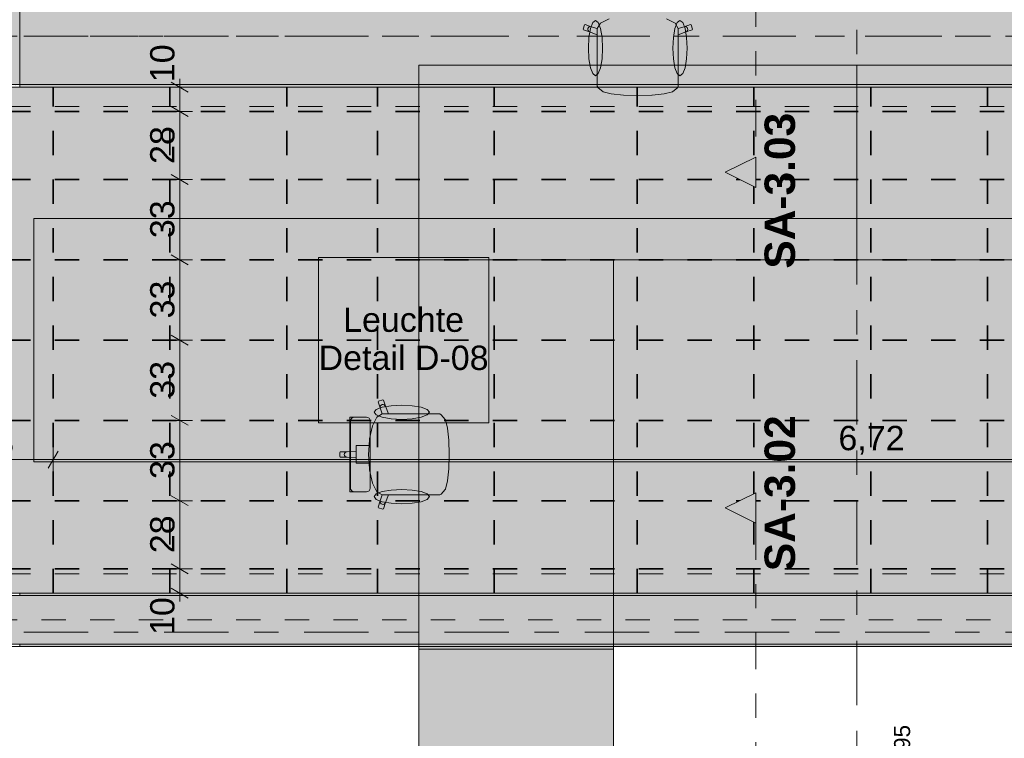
# Model space of a CAD drawing. Header units: metres. Extents: x -3.6 to 65.4, y -11 to 16.8.
# Tile 51 of 178: x 0.7 to 4.7, y 5.4 to 8.4. Entities that reach past the tile are written whole.
import ezdxf

# ---------------------------------------------------------------- set-up
doc = ezdxf.new("R2010")
doc.units = ezdxf.units.M
doc.header["$MEASUREMENT"] = 0
for name, pattern in [('Achse', [0.2, 0.1, -0.05, 0, -0.05]), ('Punktlinie weit', [0.06, 0.01, -0.05]), ('Schnittlinie', [0.3, 0.15, -0.075, 0, -0.075]), ('Strichlinie doppelt', [0.546806, 0.264583, -0.105833, 0.070556, -0.105833]), ('Wipeout_Contour', [1, 0, -1])]:
    doc.linetypes.add(name, pattern=pattern)
for name, color, linetype in [('154 - Bemaßung_ Beschriftung.Ausbau - Deckenspiegel', 7, 'Continuous'), ('203 - Marker.Schnitt - Ausbaudetail SA', 7, 'Continuous'), ('451 - Universal.Achsen Raster', 7, 'Continuous'), ('607 - Struktur.Stütze', 7, 'Continuous'), ('608 - Struktur.Träger', 7, 'Continuous'), ('701 - Einrichtung.Möbel', 7, 'Continuous'), ('Neubau_651 - Abdeckung.Decke abgehängt_ bekleidet', 7, 'Continuous'), ('Neubau_653 - Abdeckung.TB Verkofferung', 7, 'Continuous'), ('Neubau_804 - HKLSE.Elektrik', 7, 'Continuous')]:
    doc.layers.add(name, color=color, linetype=linetype)
doc.styles.add('ERSTELLTER_STIL_1', font='txt')
doc.styles.add('ERSTELLTER_STIL_2', font='txt')
doc.dimstyles.new('ERSTELLTER_STIL__1', dxfattribs={"dimtxt": 0.1, "dimasz": 0.0532, "dimexe": 0.18, "dimexo": 0.0625, "dimgap": 0, "dimtad": 1, "dimtih": 1, "dimtoh": 1, "dimzin": 0, "dimdsep": 46, "dimtxsty": 'ERSTELLTER_STIL_2', "dimblk": 'ARROWHEAD_2', "dimblk1": 'ARROWHEAD_2', "dimblk2": 'ARROWHEAD_2', "dimcen": 0.09, "dimse1": 1, "dimse2": 1, "dimclrd": 7, "dimclre": 7, "dimclrt": 7, "dimazin": 0, "dimtfac": 1, "dimtdec": 4, "dimtmove": 0, "dimatfit": 3, "dimfxl": 1, "dimtolj": 1, "dimtzin": 0, "dimarcsym": 0})
doc.dimstyles.new('ERSTELLTER_STIL__3', dxfattribs={"dimtxt": 0.1, "dimasz": 0.0532, "dimexe": 0.18, "dimexo": 0.0625, "dimgap": 0, "dimtad": 1, "dimzin": 0, "dimdsep": 46, "dimtxsty": 'ERSTELLTER_STIL_2', "dimblk": 'ARROWHEAD_2', "dimblk1": 'ARROWHEAD_2', "dimblk2": 'ARROWHEAD_2', "dimcen": 0.09, "dimse1": 1, "dimse2": 1, "dimclrd": 7, "dimclre": 7, "dimclrt": 7, "dimazin": 0, "dimtfac": 1, "dimtdec": 4, "dimtmove": 0, "dimatfit": 3, "dimfxl": 1, "dimtolj": 1, "dimtzin": 0, "dimarcsym": 0})
doc.dimstyles.new('ERSTELLTER_STIL__5', dxfattribs={"dimtxt": 0.1, "dimasz": 0.0532, "dimexe": 0.18, "dimexo": 0.0625, "dimgap": 0, "dimtad": 1, "dimzin": 0, "dimdsep": 46, "dimtxsty": 'ERSTELLTER_STIL_2', "dimblk": 'ARROWHEAD_2', "dimblk1": 'ARROWHEAD_2', "dimblk2": 'ARROWHEAD_2', "dimcen": 0.09, "dimse1": 1, "dimse2": 1, "dimclrd": 7, "dimclre": 7, "dimclrt": 7, "dimazin": 0, "dimtfac": 1, "dimtdec": 4, "dimtmove": 2, "dimatfit": 3, "dimfxl": 1, "dimtolj": 1, "dimtzin": 0, "dimarcsym": 0})
pattern_1 = [(45, (0, 0), (-0.01767767, 0.01767767), [0, -0.025])]
pattern_2 = [(45, (0, 0), (-0.08485281, 0.08485281), []), (45, (-0.04243, 0.04243), (-0.08485281, 0.08485281), [0.09, -0.03])]

# ---------------------------------------------------------------- blocks, each defined once
blk = doc.blocks.new('*D151')
at = {"layer": '154 - Bemaßung_ Beschriftung.Ausbau - Deckenspiegel', "color": 7, "linetype": 'Continuous', "lineweight": 5}
for p, q in [((4.4598, 5.19), (4.4598, 5.2242)), ((4.5123, 5.19), (4.4073, 5.19)), ((4.4948, 5.1698), (4.4248, 5.2102)), ((4.4598, 5.0505), (4.4598, 5.19)), ((4.4248, 5.0707), (4.4948, 5.0303)), ((4.5123, 5.0505), (4.4073, 5.0505))]:
    blk.add_line(p, q, dxfattribs=at)
at = {"layer": '154 - Bemaßung_ Beschriftung.Ausbau - Deckenspiegel', "color": 7, "lineweight": 5, "insert": (4.4415, 5.2102), "char_height": 0.1, "attachment_point": 7, "rotation": 90, "style": 'ERSTELLTER_STIL_2'}
blk.add_mtext('\\A1;{\\pql;\\fArial|b0|i0|c0|p38;13\\fArial|b0|i0|c0|p38;\\A1{\\H.66x;\\S95^  ;}}', dxfattribs=at)
blk = doc.blocks.new('ARROWHEAD_2')
at = {"color": 0, "linetype": 'Continuous', "lineweight": 0}
for p, q in [((0, 0), (-1, 0)), ((-0.378, -0.655), (0.378, 0.655))]:
    blk.add_line(p, q, dxfattribs=at)
blk = doc.blocks.new('*D171')
at = {"layer": '154 - Bemaßung_ Beschriftung.Ausbau - Deckenspiegel', "color": 7, "linetype": 'Continuous', "lineweight": 5}
for p, q in [((-0.6421, 5.19), (-0.6421, 5.2242)), ((-0.5896, 5.19), (-0.6946, 5.19)), ((-0.6071, 5.1698), (-0.6771, 5.2102)), ((-0.6421, 5.095), (-0.6421, 5.19)), ((-0.6771, 5.1152), (-0.6071, 5.0748)), ((-0.5896, 5.095), (-0.6946, 5.095))]:
    blk.add_line(p, q, dxfattribs=at)
at = {"layer": '154 - Bemaßung_ Beschriftung.Ausbau - Deckenspiegel', "color": 7, "lineweight": 5, "insert": (-0.6605, 5.1147), "char_height": 0.1, "attachment_point": 7, "rotation": 90, "style": 'ERSTELLTER_STIL_2'}
blk.add_mtext('\\A1;{\\pql;\\fArial|b0|i0|c0|p38;9\\fArial|b0|i0|c0|p38;\\A1{\\H.66x;\\S5^  ;}}', dxfattribs=at)
blk = doc.blocks.new('*D190')
at = {"layer": '154 - Bemaßung_ Beschriftung.Ausbau - Deckenspiegel', "color": 7, "linetype": 'Continuous', "lineweight": 5}
for p, q in [((0.3475, 6.5063), (0.3475, 6.6113)), ((0.8275, 6.5063), (0.8275, 6.6113)), ((0.3677, 6.5938), (0.3273, 6.5238)), ((0.3475, 6.5588), (0.8275, 6.5588)), ((0.8477, 6.5938), (0.8073, 6.5238))]:
    blk.add_line(p, q, dxfattribs=at)
at = {"layer": '154 - Bemaßung_ Beschriftung.Ausbau - Deckenspiegel', "color": 7, "lineweight": 5, "insert": (0.5116, 6.5788), "char_height": 0.1, "attachment_point": 7, "style": 'ERSTELLTER_STIL_2'}
blk.add_mtext('\\A1;{\\pql;\\fArial|b0|i0|c0|p38;48}', dxfattribs=at)
blk = doc.blocks.new('*D191')
at = {"layer": '154 - Bemaßung_ Beschriftung.Ausbau - Deckenspiegel', "color": 7, "linetype": 'Continuous', "lineweight": 5}
for p, q in [((0.8275, 6.5063), (0.8275, 6.6113)), ((7.5475, 6.5063), (7.5475, 6.6113)), ((0.8477, 6.5938), (0.8073, 6.5238)), ((0.8275, 6.5588), (7.5475, 6.5588)), ((7.5677, 6.5938), (7.5273, 6.5238))]:
    blk.add_line(p, q, dxfattribs=at)
at = {"layer": '154 - Bemaßung_ Beschriftung.Ausbau - Deckenspiegel', "color": 7, "lineweight": 5, "char_height": 0.1, "attachment_point": 7, "style": 'ERSTELLTER_STIL_2'}
for s, insert in [('\\A1;{\\pql;\\fArial|b0|i0|c0|p38;11\\fArial|b0|i0|c0|p38;\\A1{\\H.66x;\\S25^  ;}}', (7.5391, 6.5777)), ('\\A1;{\\pql;\\fArial|b0|i0|c0|p38;6,72}', (4.0545, 6.5788))]:
    blk.add_mtext(s, dxfattribs=dict(at, insert=insert))
blk = doc.blocks.new('*D254')
at = {"layer": '154 - Bemaßung_ Beschriftung.Ausbau - Deckenspiegel', "color": 7, "linetype": 'Continuous', "lineweight": 5}
for p, q in [((1.4, 6.11), (1.295, 6.11)), ((1.3125, 6.1302), (1.3825, 6.0898)), ((1.3475, 6.01), (1.3475, 6.11)), ((1.3125, 6.0302), (1.3825, 5.9898)), ((1.4, 6.01), (1.295, 6.01)), ((1.3475, 5.9758), (1.3475, 6.01))]:
    blk.add_line(p, q, dxfattribs=at)
at = {"layer": '154 - Bemaßung_ Beschriftung.Ausbau - Deckenspiegel', "color": 7, "lineweight": 5, "insert": (1.3275, 5.838), "char_height": 0.1, "attachment_point": 7, "rotation": 90, "style": 'ERSTELLTER_STIL_2'}
blk.add_mtext('\\A1;{\\pql;\\fArial|b0|i0|c0|p38;10}', dxfattribs=at)
blk = doc.blocks.new('*D255')
at = {"layer": '154 - Bemaßung_ Beschriftung.Ausbau - Deckenspiegel', "color": 7, "linetype": 'Continuous', "lineweight": 5}
for p, q in [((1.3125, 6.4102), (1.3825, 6.3698)), ((1.4, 6.39), (1.295, 6.39)), ((1.3475, 6.11), (1.3475, 6.39)), ((1.4, 6.11), (1.295, 6.11)), ((1.3125, 6.1302), (1.3825, 6.0898))]:
    blk.add_line(p, q, dxfattribs=at)
at = {"layer": '154 - Bemaßung_ Beschriftung.Ausbau - Deckenspiegel', "color": 7, "lineweight": 5, "insert": (1.3275, 6.1741), "char_height": 0.1, "attachment_point": 7, "rotation": 90, "style": 'ERSTELLTER_STIL_2'}
blk.add_mtext('\\A1;{\\pql;\\fArial|b0|i0|c0|p38;28}', dxfattribs=at)
blk = doc.blocks.new('*D256')
at = {"layer": '154 - Bemaßung_ Beschriftung.Ausbau - Deckenspiegel', "color": 7, "linetype": 'Continuous', "lineweight": 5}
for p, q in [((1.4, 6.72), (1.295, 6.72)), ((1.3125, 6.7402), (1.3825, 6.6998)), ((1.3475, 6.39), (1.3475, 6.72)), ((1.3125, 6.4102), (1.3825, 6.3698)), ((1.4, 6.39), (1.295, 6.39))]:
    blk.add_line(p, q, dxfattribs=at)
at = {"layer": '154 - Bemaßung_ Beschriftung.Ausbau - Deckenspiegel', "color": 7, "lineweight": 5, "insert": (1.3275, 6.4791), "char_height": 0.1, "attachment_point": 7, "rotation": 90, "style": 'ERSTELLTER_STIL_2'}
blk.add_mtext('\\A1;{\\pql;\\fArial|b0|i0|c0|p38;33}', dxfattribs=at)
blk = doc.blocks.new('*D257')
at = {"layer": '154 - Bemaßung_ Beschriftung.Ausbau - Deckenspiegel', "color": 7, "linetype": 'Continuous', "lineweight": 5}
for p, q in [((1.4, 7.05), (1.295, 7.05)), ((1.3125, 7.0702), (1.3825, 7.0298)), ((1.3475, 6.72), (1.3475, 7.05)), ((1.4, 6.72), (1.295, 6.72)), ((1.3125, 6.7402), (1.3825, 6.6998))]:
    blk.add_line(p, q, dxfattribs=at)
at = {"layer": '154 - Bemaßung_ Beschriftung.Ausbau - Deckenspiegel', "color": 7, "lineweight": 5, "insert": (1.3275, 6.8091), "char_height": 0.1, "attachment_point": 7, "rotation": 90, "style": 'ERSTELLTER_STIL_2'}
blk.add_mtext('\\A1;{\\pql;\\fArial|b0|i0|c0|p38;33}', dxfattribs=at)
blk = doc.blocks.new('*D258')
at = {"layer": '154 - Bemaßung_ Beschriftung.Ausbau - Deckenspiegel', "color": 7, "linetype": 'Continuous', "lineweight": 5}
for p, q in [((1.4, 7.38), (1.295, 7.38)), ((1.3125, 7.4002), (1.3825, 7.3598)), ((1.3475, 7.05), (1.3475, 7.38)), ((1.4, 7.05), (1.295, 7.05)), ((1.3125, 7.0702), (1.3825, 7.0298))]:
    blk.add_line(p, q, dxfattribs=at)
at = {"layer": '154 - Bemaßung_ Beschriftung.Ausbau - Deckenspiegel', "color": 7, "lineweight": 5, "insert": (1.3275, 7.1391), "char_height": 0.1, "attachment_point": 7, "rotation": 90, "style": 'ERSTELLTER_STIL_2'}
blk.add_mtext('\\A1;{\\pql;\\fArial|b0|i0|c0|p38;33}', dxfattribs=at)
blk = doc.blocks.new('*D259')
at = {"layer": '154 - Bemaßung_ Beschriftung.Ausbau - Deckenspiegel', "color": 7, "linetype": 'Continuous', "lineweight": 5}
for p, q in [((1.3125, 7.7302), (1.3825, 7.6898)), ((1.4, 7.71), (1.295, 7.71)), ((1.3475, 7.38), (1.3475, 7.71)), ((1.4, 7.38), (1.295, 7.38)), ((1.3125, 7.4002), (1.3825, 7.3598))]:
    blk.add_line(p, q, dxfattribs=at)
at = {"layer": '154 - Bemaßung_ Beschriftung.Ausbau - Deckenspiegel', "color": 7, "lineweight": 5, "insert": (1.3275, 7.4691), "char_height": 0.1, "attachment_point": 7, "rotation": 90, "style": 'ERSTELLTER_STIL_2'}
blk.add_mtext('\\A1;{\\pql;\\fArial|b0|i0|c0|p38;33}', dxfattribs=at)
blk = doc.blocks.new('*D260')
at = {"layer": '154 - Bemaßung_ Beschriftung.Ausbau - Deckenspiegel', "color": 7, "linetype": 'Continuous', "lineweight": 5}
for p, q in [((1.4, 7.99), (1.295, 7.99)), ((1.3125, 8.0102), (1.3825, 7.9698)), ((1.3475, 7.71), (1.3475, 7.99)), ((1.3125, 7.7302), (1.3825, 7.6898)), ((1.4, 7.71), (1.295, 7.71))]:
    blk.add_line(p, q, dxfattribs=at)
at = {"layer": '154 - Bemaßung_ Beschriftung.Ausbau - Deckenspiegel', "color": 7, "lineweight": 5, "insert": (1.3275, 7.7741), "char_height": 0.1, "attachment_point": 7, "rotation": 90, "style": 'ERSTELLTER_STIL_2'}
blk.add_mtext('\\A1;{\\pql;\\fArial|b0|i0|c0|p38;28}', dxfattribs=at)
blk = doc.blocks.new('*D261')
at = {"layer": '154 - Bemaßung_ Beschriftung.Ausbau - Deckenspiegel', "color": 7, "linetype": 'Continuous', "lineweight": 5}
for p, q in [((1.3825, 8.0698), (1.3125, 8.1102)), ((1.3475, 8.09), (1.3475, 8.1242)), ((1.4, 8.09), (1.295, 8.09)), ((1.3475, 7.99), (1.3475, 8.09)), ((1.4, 7.99), (1.295, 7.99)), ((1.3125, 8.0102), (1.3825, 7.9698))]:
    blk.add_line(p, q, dxfattribs=at)
at = {"layer": '154 - Bemaßung_ Beschriftung.Ausbau - Deckenspiegel', "color": 7, "lineweight": 5, "insert": (1.3275, 8.1102), "char_height": 0.1, "attachment_point": 7, "rotation": 90, "style": 'ERSTELLTER_STIL_2'}
blk.add_mtext('\\A1;{\\pql;\\fArial|b0|i0|c0|p38;10}', dxfattribs=at)
blk = doc.blocks.new('*D276')
at = {"layer": '154 - Bemaßung_ Beschriftung.Ausbau - Deckenspiegel', "color": 7, "linetype": 'Continuous', "lineweight": 5}
for p, q in [((3.416, 5.19), (3.416, 5.2242)), ((3.4685, 5.19), (3.3635, 5.19)), ((3.451, 5.1698), (3.381, 5.2102)), ((3.416, 5.095), (3.416, 5.19)), ((3.381, 5.1152), (3.451, 5.0748)), ((3.4685, 5.095), (3.3635, 5.095))]:
    blk.add_line(p, q, dxfattribs=at)
at = {"layer": '154 - Bemaßung_ Beschriftung.Ausbau - Deckenspiegel', "color": 7, "lineweight": 5, "insert": (3.3976, 5.2102), "char_height": 0.1, "attachment_point": 7, "rotation": 90, "style": 'ERSTELLTER_STIL_2'}
blk.add_mtext('\\A1;{\\pql;\\fArial|b0|i0|c0|p38;9\\fArial|b0|i0|c0|p38;\\A1{\\H.66x;\\S5^  ;}}', dxfattribs=at)

msp = doc.modelspace()

# ---------------------------------------------------------------- hatches: boundary and pattern name
at = {"layer": '607 - Struktur.Stütze', "linetype": 'Continuous', "lineweight": 0, "true_color": 0x000000}
h = msp.add_hatch(dxfattribs=at)
h.set_pattern_fill('Gips_0001', color=18, style=0, pattern_type=2)
h.set_pattern_definition(pattern_1)
h.paths.add_polyline_path([(0.68, 8.1), (0.38, 8.1), (0.38, 8.09), (0.69, 8.09), (0.69, 8.51), (0.38, 8.51), (0.38, 8.5), (0.68, 8.5)])
at = {"layer": '608 - Struktur.Träger', "linetype": 'Continuous', "lineweight": 0, "true_color": 0x000000}
h = msp.add_hatch(dxfattribs=at)
h.set_pattern_fill('Beton__Stahlbeton_0001', color=18, style=0, pattern_type=2)
h.set_pattern_definition(pattern_2)
h.paths.add_polyline_path([(0.69, 8.5), (0.38, 8.5), (0.38, 8.1), (0.69, 8.1), (7.57, 8.1), (7.89, 8.1), (11.17, 8.1), (11.49, 8.1), (14.77, 8.1), (15.09, 8.1), (18.37, 8.1), (18.69, 8.1), (25.57, 8.1), (25.89, 8.1), (29.23, 8.1), (29.4, 8.1), (32.77, 8.1), (33.09, 8.1), (39.97, 8.1), (40.29, 8.1), (47.17, 8.1), (47.49, 8.1), (50.77, 8.1), (51.09, 8.1), (54.37, 8.1), (54.69, 8.1), (61.57, 8.1), (61.88, 8.1), (61.88, 8.5), (61.57, 8.5), (58.205, 8.5), (58.055, 8.5), (54.69, 8.5), (54.37, 8.5), (51.09, 8.5), (50.77, 8.5), (47.49, 8.5), (47.17, 8.5), (43.81, 8.5), (43.66, 8.5), (40.29, 8.5), (39.97, 8.5), (39.03, 8.5), (38.9, 8.5), (37.71, 8.5), (37.58, 8.5), (36.61, 8.5), (36.46, 8.5), (33.09, 8.5), (32.77, 8.5), (29.4, 8.5), (29.23, 8.5), (25.89, 8.5), (25.57, 8.5), (18.69, 8.5), (18.37, 8.5), (15.09, 8.5), (14.77, 8.5), (11.49, 8.5), (11.17, 8.5), (7.89, 8.5), (7.57, 8.5)])
h = msp.add_hatch(dxfattribs=at)
h.set_pattern_fill('Gips_0001', color=18, style=0, pattern_type=2)
h.set_pattern_definition(pattern_1)
h.paths.add_polyline_path([(0.69, 8.1), (0.69, 8.09), (7.57, 8.09), (7.57, 8.1)])
h = msp.add_hatch(dxfattribs=at)
h.set_pattern_fill('Beton__Stahlbeton_0001', color=18, style=0, pattern_type=2)
h.set_pattern_definition(pattern_2)
h.paths.add_polyline_path([(0.69, 6), (0.38, 6), (0.38, 5.8), (0.69, 5.8), (7.57, 5.8), (7.89, 5.8), (11.17, 5.8), (11.49, 5.8), (18.37, 5.8), (18.69, 5.8), (22.06, 5.8), (22.19, 5.8), (25.57, 5.8), (25.89, 5.8), (32.77, 5.8), (33.09, 5.8), (36.465, 5.8), (36.605, 5.8), (39.97, 5.8), (40.29, 5.8), (47.17, 5.8), (47.49, 5.8), (50.85, 5.8), (51.02, 5.8), (54.37, 5.8), (54.69, 5.8), (58.07, 5.8), (58.205, 5.8), (61.57, 5.8), (61.88, 5.8), (61.88, 6), (61.57, 6), (54.69, 6), (54.37, 6), (50.9625, 6), (50.8975, 6), (47.49, 6), (47.17, 6), (40.29, 6), (39.97, 6), (33.09, 6), (25.57, 6), (18.69, 6), (18.37, 6), (14.945, 6), (14.88, 6), (11.49, 6), (11.17, 6), (7.89, 6), (7.57, 6)])
h = msp.add_hatch(dxfattribs=at)
h.set_pattern_fill('Gips_0001', color=18, style=0, pattern_type=2)
h.set_pattern_definition(pattern_1)
h.paths.add_polyline_path([(0.69, 6.01), (0.69, 6), (7.57, 6), (7.57, 6.01)])
h = msp.add_hatch(dxfattribs=at)
h.set_pattern_fill('Gips_0001', color=18, style=0, pattern_type=2)
h.set_pattern_definition(pattern_1)
h.paths.add_polyline_path([(0.69, 5.8), (0.69, 5.79), (7.57, 5.79), (7.57, 5.8)])
at = {"layer": '701 - Einrichtung.Möbel', "linetype": 'Continuous', "lineweight": 0, "true_color": 0x3a3a3a}
for points in [[(3.0636, 8.1451), (3.0636, 8.1176), (3.0636, 8.0939), (3.0669, 8.0874), (3.0863, 8.0712), (3.0879, 8.0705), (3.1212, 8.0624), (3.1711, 8.0569), (3.1719, 8.0569), (3.23, 8.055), (3.23, 8.505), (3.2212, 8.505), (3.219, 8.5027), (3.219, 8.4746), (3.2177, 8.4365), (3.1935, 8.4365), (3.1935, 8.4137), (3.1935, 8.3842), (3.1663, 8.3824), (3.1123, 8.3703), (3.0762, 8.3521), (3.0637, 8.3309), (3.0389, 8.3383), (3.0132, 8.347), (3.0104, 8.3455), (3.005, 8.3281), (3.0064, 8.3253), (3.0321, 8.3166), (3.0636, 8.3046)], [(3.3964, 8.1451), (3.3964, 8.3046), (3.4279, 8.3166), (3.4536, 8.3253), (3.455, 8.3281), (3.4496, 8.3455), (3.4468, 8.347), (3.4211, 8.3383), (3.3963, 8.3309), (3.3837, 8.3521), (3.3477, 8.3703), (3.2937, 8.3824), (3.2665, 8.3842), (3.2665, 8.4137), (3.2665, 8.4365), (3.2422, 8.4365), (3.2409, 8.4746), (3.2409, 8.5027), (3.2388, 8.505), (3.23, 8.505), (3.23, 8.055), (3.2881, 8.0569), (3.2889, 8.0569), (3.3388, 8.0624), (3.3721, 8.0705), (3.3736, 8.0712), (3.3931, 8.0874), (3.3964, 8.0939), (3.3964, 8.1176)], [(3.0273, 8.2502), (3.0295, 8.2067), (3.0359, 8.1698), (3.0453, 8.1452), (3.0565, 8.1365), (3.0677, 8.1452), (3.0772, 8.1698), (3.0835, 8.2067), (3.0857, 8.2502), (3.0835, 8.2937), (3.0772, 8.3306), (3.0677, 8.3552), (3.0565, 8.3638), (3.0453, 8.3552), (3.0359, 8.3306), (3.0295, 8.2937)], [(3.4327, 8.2502), (3.4305, 8.2937), (3.4241, 8.3306), (3.4146, 8.3552), (3.4035, 8.3638), (3.3923, 8.3552), (3.3828, 8.3306), (3.3765, 8.2937), (3.3742, 8.2502), (3.3765, 8.2067), (3.3828, 8.1698), (3.3923, 8.1452), (3.4035, 8.1365), (3.4146, 8.1452), (3.4241, 8.1698), (3.4305, 8.2067)], [(2.33, 7.38), (4.13, 7.38), (4.13, 8.18), (2.33, 8.18)], [(4.13, 7.38), (5.93, 7.38), (5.93, 8.18), (4.13, 8.18)], [(3.13, 7.38), (2.33, 7.38), (2.33, 5.78), (3.13, 5.78)], [(2.3649, 6.7464), (2.2054, 6.7464), (2.1934, 6.7779), (2.1847, 6.8036), (2.1818, 6.805), (2.1645, 6.7996), (2.163, 6.7968), (2.1717, 6.7711), (2.1791, 6.7463), (2.1579, 6.7337), (2.1397, 6.6976), (2.1276, 6.6437), (2.1258, 6.6165), (2.0963, 6.6165), (2.0734, 6.6165), (2.0734, 6.5922), (2.0354, 6.5909), (2.0073, 6.5909), (2.005, 6.5887), (2.005, 6.58), (2.455, 6.58), (2.4531, 6.6381), (2.453, 6.6388), (2.4476, 6.6887), (2.4394, 6.7221), (2.4388, 6.7236), (2.4226, 6.7431), (2.4161, 6.7464), (2.3924, 6.7464)], [(2.2598, 6.7827), (2.2163, 6.7804), (2.1794, 6.7741), (2.1548, 6.7646), (2.1461, 6.7535), (2.1548, 6.7423), (2.1794, 6.7328), (2.2163, 6.7265), (2.2598, 6.7242), (2.3033, 6.7265), (2.3401, 6.7328), (2.3648, 6.7423), (2.3734, 6.7535), (2.3648, 6.7646), (2.3401, 6.7741), (2.3033, 6.7804)], [(2.1301, 6.718), (2.129, 6.7239), (2.1257, 6.7289), (2.1207, 6.7322), (2.1149, 6.7334), (2.1115, 6.7334), (2.1033, 6.7334), (2.0787, 6.7334), (2.0686, 6.7334), (2.0651, 6.7334), (2.0573, 6.7334), (2.0539, 6.7334), (2.0465, 6.7334), (2.0465, 6.58), (2.1301, 6.58)], [(2.3649, 6.4136), (2.3924, 6.4136), (2.4161, 6.4136), (2.4226, 6.4169), (2.4388, 6.4363), (2.4394, 6.4379), (2.4476, 6.4712), (2.453, 6.5211), (2.4531, 6.5219), (2.455, 6.58), (2.005, 6.58), (2.005, 6.5712), (2.0073, 6.569), (2.0354, 6.569), (2.0734, 6.5677), (2.0734, 6.5435), (2.0963, 6.5435), (2.1258, 6.5435), (2.1276, 6.5163), (2.1397, 6.4623), (2.1579, 6.4262), (2.1791, 6.4137), (2.1717, 6.3889), (2.163, 6.3632), (2.1645, 6.3604), (2.1818, 6.355), (2.1847, 6.3564), (2.1934, 6.3821), (2.2054, 6.4136)], [(2.1301, 6.4419), (2.1301, 6.58), (2.0465, 6.58), (2.0465, 6.4266), (2.0539, 6.4266), (2.0573, 6.4266), (2.0651, 6.4266), (2.0686, 6.4266), (2.0787, 6.4266), (2.1033, 6.4266), (2.1115, 6.4266), (2.1149, 6.4266), (2.1207, 6.4278), (2.1257, 6.4311), (2.129, 6.4361)], [(2.2598, 6.3773), (2.3033, 6.3795), (2.3401, 6.3859), (2.3648, 6.3953), (2.3734, 6.4065), (2.3648, 6.4177), (2.3401, 6.4272), (2.3033, 6.4335), (2.2598, 6.4357), (2.2163, 6.4335), (2.1794, 6.4272), (2.1548, 6.4177), (2.1461, 6.4065), (2.1548, 6.3953), (2.1794, 6.3859), (2.2163, 6.3795)], [(3.13, 5.78), (2.33, 5.78), (2.33, 4.18), (3.13, 4.18)]]:
    msp.add_hatch(color=250, dxfattribs=at).paths.add_polyline_path(points)
at = {"layer": 'Neubau_651 - Abdeckung.Decke abgehängt_ bekleidet', "linetype": 'Continuous', "lineweight": 13, "true_color": 0xffbfbf}
h = msp.add_hatch(dxfattribs=at)
h.set_pattern_fill('Kreise_2_0001', color=254, style=0, pattern_type=2)
h.set_pattern_definition([(0, (0.02475, 0), (0, 0.238995), [0.035, -0.203995]), (0, (0.02475, 0.0845), (0, 0.238995), [0.035, -0.203995]), (0, (0.14425, 0.1195), (0, 0.238995), [0.035, -0.203995]), (0, (0.14425, 0.204), (0, 0.238995), [0.035, -0.203995]), (90, (0, 0.02475), (-0.238995, 0), [0.035, -0.203995]), (90, (0.0845, 0.02475), (-0.238995, 0), [0.035, -0.203995]), (90, (0.1195, 0.14425), (-0.238995, 0), [0.035, -0.203995]), (90, (0.204, 0.14425), (-0.238995, 0), [0.035, -0.203995]), (315, (0, 0.02475), (0.1194975, 0.1194975), [0.035, -0.133995]), (315, (0.05975, 0.0845), (0.1194975, 0.1194975), [0.035, -0.133995]), (45, (0, 0.05975), (-0.1194975, 0.1194975), [0.035, -0.133995]), (45, (0.05975, 0), (-0.1194975, 0.1194975), [0.035, -0.133995])])
h.paths.add_polyline_path([(0.7475, 6.55), (7.1475, 6.55), (7.1475, 7.55), (0.7475, 7.55)])

# ---------------------------------------------------------------- linework, layer by layer
at = {"layer": '203 - Marker.Schnitt - Ausbaudetail SA', "color": 7, "linetype": 'Schnittlinie', "lineweight": 13}
for p, q in [((3.7147, 8.937), (3.7147, 7.8025)), ((3.7147, 6.2975), (3.7147, 4.763))]:
    msp.add_line(p, q, dxfattribs=at)
at = {"layer": '451 - Universal.Achsen Raster', "color": 160, "linetype": 'Strichlinie doppelt', "lineweight": 9, "true_color": 0x3232ff}
for p, q in [((4.13, -10.585), (4.13, 16.355)), ((64.935, 8.3), (-3.175, 8.3)), ((64.935, 5.85), (-3.175, 5.85))]:
    msp.add_line(p, q, dxfattribs=at)
at = {"layer": '607 - Struktur.Stütze', "color": 7, "linetype": 'Continuous', "lineweight": 5, "flags": 128}
msp.add_lwpolyline([(0.38, 8.09), (0.69, 8.09), (0.69, 8.51), (0.38, 8.51)], dxfattribs=at)
at = {"layer": '608 - Struktur.Träger', "color": 7, "linetype": 'Achse', "lineweight": 9}
for p, q in [((0.38, 8.3), (61.88, 8.3)), ((0.38, 5.9), (61.88, 5.9))]:
    msp.add_line(p, q, dxfattribs=at)
at = {"layer": '608 - Struktur.Träger', "color": 7, "linetype": 'Continuous', "lineweight": 5}
for p, q in [((0.69, 8.1), (0.69, 8.09)), ((7.57, 8.09), (0.69, 8.09)), ((0.69, 6.01), (0.69, 6)), ((7.57, 6.01), (0.69, 6.01)), ((0.69, 5.8), (0.69, 5.79)), ((7.57, 5.79), (0.69, 5.79))]:
    msp.add_line(p, q, dxfattribs=at)
at = {"layer": '608 - Struktur.Träger', "color": 7, "linetype": 'Continuous', "lineweight": 13}
for p, q in [((0.38, 8.09), (61.88, 8.09)), ((0.38, 6.01), (61.88, 6.01)), ((0.69, 6), (0.38, 6)), ((7.57, 6), (0.69, 6)), ((0.38, 5.79), (61.88, 5.79))]:
    msp.add_line(p, q, dxfattribs=at)
at = {"layer": '608 - Struktur.Träger', "color": 7, "linetype": 'Continuous', "lineweight": 13, "flags": 128}
for points in [[(32.77, 8.1), (29.4, 8.1), (29.23, 8.1), (25.89, 8.1), (25.57, 8.1), (18.69, 8.1), (18.37, 8.1), (15.09, 8.1), (14.77, 8.1), (11.49, 8.1), (11.17, 8.1), (7.89, 8.1), (7.57, 8.1), (0.69, 8.1), (0.38, 8.1)], [(32.77, 5.8), (25.89, 5.8), (25.57, 5.8), (22.19, 5.8), (22.06, 5.8), (18.69, 5.8), (18.37, 5.8), (11.49, 5.8), (11.17, 5.8), (7.89, 5.8), (7.57, 5.8), (0.69, 5.8), (0.38, 5.8)]]:
    msp.add_lwpolyline(points, dxfattribs=at)
at = {"layer": '701 - Einrichtung.Möbel', "color": 7, "linetype": 'Continuous', "lineweight": 5, "true_color": 0xebebeb}
for p, q in [((3.005, 8.3281), (3.0104, 8.3455)), ((3.0104, 8.3455), (3.0132, 8.347)), ((3.0132, 8.347), (3.0389, 8.3383)), ((3.0272, 8.3348), (3.0305, 8.3376)), ((3.0305, 8.3376), (3.0346, 8.3388)), ((3.0346, 8.3388), (3.0389, 8.3383)), ((3.0389, 8.3383), (3.0637, 8.3309)), ((3.0637, 8.3309), (3.0762, 8.3521)), ((3.0762, 8.3521), (3.1123, 8.3703)), ((3.3837, 8.3521), (3.3477, 8.3703)), ((3.3963, 8.3309), (3.3837, 8.3521)), ((3.4211, 8.3383), (3.3963, 8.3309)), ((3.4468, 8.347), (3.4211, 8.3383)), ((3.4254, 8.3388), (3.4211, 8.3383)), ((3.4295, 8.3376), (3.4254, 8.3388)), ((3.4328, 8.3348), (3.4295, 8.3376)), ((3.4496, 8.3455), (3.4468, 8.347)), ((3.455, 8.3281), (3.4496, 8.3455)), ((3.0064, 8.3253), (3.005, 8.3281)), ((3.0321, 8.3166), (3.0064, 8.3253)), ((3.0246, 8.3265), (3.0251, 8.3309)), ((3.0257, 8.3222), (3.0246, 8.3265)), ((3.0251, 8.3309), (3.0272, 8.3348)), ((3.0284, 8.3187), (3.0257, 8.3222)), ((3.0321, 8.3166), (3.0284, 8.3187)), ((3.0636, 8.3046), (3.0321, 8.3166)), ((3.0636, 8.3307), (3.0637, 8.3309)), ((3.0636, 8.3307), (3.0636, 8.3046)), ((3.0636, 8.1451), (3.0636, 8.3046)), ((3.3964, 8.3307), (3.3963, 8.3309)), ((3.3964, 8.3307), (3.3964, 8.3046)), ((3.3964, 8.3046), (3.4279, 8.3166)), ((3.3964, 8.1451), (3.3964, 8.3046)), ((3.4279, 8.3166), (3.4536, 8.3253)), ((3.4279, 8.3166), (3.4316, 8.3187)), ((3.4316, 8.3187), (3.4343, 8.3222)), ((3.4349, 8.3309), (3.4328, 8.3348)), ((3.4343, 8.3222), (3.4354, 8.3265)), ((3.4354, 8.3265), (3.4349, 8.3309)), ((3.4536, 8.3253), (3.455, 8.3281)), ((3.0636, 8.1176), (3.0636, 8.1451)), ((3.3964, 8.1176), (3.3964, 8.1451)), ((3.0636, 8.0939), (3.0636, 8.1176)), ((3.0669, 8.0874), (3.0636, 8.0939)), ((3.3931, 8.0874), (3.3964, 8.0939)), ((3.3964, 8.0939), (3.3964, 8.1176)), ((3.0863, 8.0712), (3.0669, 8.0874)), ((3.0879, 8.0705), (3.0863, 8.0712)), ((3.1212, 8.0624), (3.0879, 8.0705)), ((3.1711, 8.0569), (3.1212, 8.0624)), ((3.1719, 8.0569), (3.1711, 8.0569)), ((3.23, 8.055), (3.1719, 8.0569)), ((3.23, 8.055), (3.2881, 8.0569)), ((3.2881, 8.0569), (3.2889, 8.0569)), ((3.2889, 8.0569), (3.3388, 8.0624)), ((3.3388, 8.0624), (3.3721, 8.0705)), ((3.3721, 8.0705), (3.3736, 8.0712)), ((3.3736, 8.0712), (3.3931, 8.0874)), ((2.1645, 6.7996), (2.163, 6.7968)), ((2.1818, 6.805), (2.1645, 6.7996)), ((2.1847, 6.8036), (2.1818, 6.805)), ((2.1934, 6.7779), (2.1847, 6.8036)), ((2.163, 6.7968), (2.1717, 6.7711)), ((2.1724, 6.7795), (2.1712, 6.7753)), ((2.1712, 6.7753), (2.1717, 6.7711)), ((2.1717, 6.7711), (2.1791, 6.7463)), ((2.1752, 6.7828), (2.1724, 6.7795)), ((2.179, 6.7849), (2.1752, 6.7828)), ((2.1835, 6.7854), (2.179, 6.7849)), ((2.1877, 6.7842), (2.1835, 6.7854)), ((2.1912, 6.7816), (2.1877, 6.7842)), ((2.1934, 6.7779), (2.1912, 6.7816)), ((2.2054, 6.7464), (2.1934, 6.7779)), ((2.0539, 6.7334), (2.0465, 6.7334)), ((2.0465, 6.7334), (2.0465, 6.58)), ((2.0499, 6.718), (2.0511, 6.7239)), ((2.0499, 6.58), (2.0499, 6.718)), ((2.0511, 6.7239), (2.0544, 6.7289)), ((2.0573, 6.7334), (2.0539, 6.7334)), ((2.0544, 6.7289), (2.0593, 6.7322)), ((2.0651, 6.7334), (2.0573, 6.7334)), ((2.0593, 6.7322), (2.0651, 6.7334)), ((2.0686, 6.7334), (2.0651, 6.7334)), ((2.0787, 6.7334), (2.0686, 6.7334)), ((2.1033, 6.7334), (2.0787, 6.7334)), ((2.1115, 6.7334), (2.1033, 6.7334)), ((2.1149, 6.7334), (2.1115, 6.7334)), ((2.1207, 6.7322), (2.1149, 6.7334)), ((2.1257, 6.7289), (2.1207, 6.7322)), ((2.129, 6.7239), (2.1257, 6.7289)), ((2.1301, 6.718), (2.129, 6.7239)), ((2.1301, 6.58), (2.1301, 6.718)), ((2.1579, 6.7337), (2.1397, 6.6976)), ((2.1791, 6.7463), (2.1579, 6.7337)), ((2.1792, 6.7464), (2.1791, 6.7463)), ((2.1792, 6.7464), (2.2054, 6.7464)), ((2.3649, 6.7464), (2.2054, 6.7464)), ((2.3924, 6.7464), (2.3649, 6.7464)), ((2.4161, 6.7464), (2.3924, 6.7464)), ((2.4226, 6.7431), (2.4161, 6.7464)), ((2.4388, 6.7236), (2.4226, 6.7431)), ((2.4394, 6.7221), (2.4388, 6.7236)), ((2.4476, 6.6887), (2.4394, 6.7221)), ((2.1397, 6.6976), (2.1276, 6.6437)), ((2.453, 6.6388), (2.4476, 6.6887)), ((2.1276, 6.6437), (2.1258, 6.6165)), ((2.4531, 6.6381), (2.453, 6.6388)), ((2.455, 6.58), (2.4531, 6.6381)), ((2.0963, 6.6165), (2.0734, 6.6165)), ((2.0734, 6.6165), (2.0734, 6.5922)), ((2.1258, 6.6165), (2.0963, 6.6165)), ((2.1258, 6.6165), (2.1233, 6.58)), ((2.0073, 6.5909), (2.005, 6.5887)), ((2.005, 6.5887), (2.005, 6.58)), ((2.005, 6.5712), (2.005, 6.58)), ((2.0073, 6.569), (2.005, 6.5712)), ((2.0354, 6.5909), (2.0073, 6.5909)), ((2.0354, 6.569), (2.0073, 6.569)), ((2.0249, 6.5842), (2.024, 6.58)), ((2.0249, 6.5758), (2.024, 6.58)), ((2.0273, 6.5877), (2.0249, 6.5842)), ((2.0273, 6.5722), (2.0249, 6.5758)), ((2.031, 6.5901), (2.0273, 6.5877)), ((2.031, 6.5699), (2.0273, 6.5722)), ((2.0354, 6.5909), (2.031, 6.5901)), ((2.0354, 6.569), (2.031, 6.5699)), ((2.0734, 6.5922), (2.0354, 6.5909)), ((2.0734, 6.5677), (2.0354, 6.569)), ((2.0465, 6.4266), (2.0465, 6.58)), ((2.0499, 6.58), (2.0499, 6.4419)), ((2.0734, 6.5922), (2.0734, 6.58)), ((2.0734, 6.5677), (2.0734, 6.58)), ((2.0734, 6.5435), (2.0734, 6.5677)), ((2.1258, 6.5435), (2.1233, 6.58)), ((2.1301, 6.58), (2.1301, 6.4419)), ((2.455, 6.58), (2.4531, 6.5219)), ((2.0963, 6.5435), (2.0734, 6.5435)), ((2.1258, 6.5435), (2.0963, 6.5435)), ((2.1276, 6.5163), (2.1258, 6.5435)), ((2.1397, 6.4623), (2.1276, 6.5163)), ((2.453, 6.5211), (2.4476, 6.4712)), ((2.4531, 6.5219), (2.453, 6.5211)), ((2.0499, 6.4419), (2.0511, 6.4361)), ((2.0511, 6.4361), (2.0544, 6.4311)), ((2.129, 6.4361), (2.1257, 6.4311)), ((2.1301, 6.4419), (2.129, 6.4361)), ((2.1579, 6.4262), (2.1397, 6.4623)), ((2.4388, 6.4363), (2.4226, 6.4169)), ((2.4394, 6.4379), (2.4388, 6.4363)), ((2.4476, 6.4712), (2.4394, 6.4379)), ((2.0539, 6.4266), (2.0465, 6.4266)), ((2.0573, 6.4266), (2.0539, 6.4266)), ((2.0544, 6.4311), (2.0593, 6.4278)), ((2.0651, 6.4266), (2.0573, 6.4266)), ((2.0593, 6.4278), (2.0651, 6.4266)), ((2.0686, 6.4266), (2.0651, 6.4266)), ((2.0787, 6.4266), (2.0686, 6.4266)), ((2.1033, 6.4266), (2.0787, 6.4266)), ((2.1115, 6.4266), (2.1033, 6.4266)), ((2.1149, 6.4266), (2.1115, 6.4266)), ((2.1207, 6.4278), (2.1149, 6.4266)), ((2.1257, 6.4311), (2.1207, 6.4278)), ((2.1791, 6.4137), (2.1579, 6.4262)), ((2.1717, 6.3889), (2.1791, 6.4137)), ((2.1792, 6.4136), (2.1791, 6.4137)), ((2.1792, 6.4136), (2.2054, 6.4136)), ((2.2054, 6.4136), (2.1934, 6.3821)), ((2.3649, 6.4136), (2.2054, 6.4136)), ((2.3924, 6.4136), (2.3649, 6.4136)), ((2.4161, 6.4136), (2.3924, 6.4136)), ((2.4226, 6.4169), (2.4161, 6.4136)), ((2.163, 6.3632), (2.1717, 6.3889)), ((2.1645, 6.3604), (2.163, 6.3632)), ((2.1818, 6.355), (2.1645, 6.3604)), ((2.1712, 6.3846), (2.1717, 6.3889)), ((2.1724, 6.3805), (2.1712, 6.3846)), ((2.1752, 6.3771), (2.1724, 6.3805)), ((2.179, 6.3751), (2.1752, 6.3771)), ((2.1835, 6.3746), (2.179, 6.3751)), ((2.1847, 6.3564), (2.1818, 6.355)), ((2.1877, 6.3757), (2.1835, 6.3746)), ((2.1934, 6.3821), (2.1847, 6.3564)), ((2.1912, 6.3784), (2.1877, 6.3757)), ((2.1934, 6.3821), (2.1912, 6.3784))]:
    msp.add_line(p, q, dxfattribs=at)
at = {"layer": '701 - Einrichtung.Möbel', "color": 7, "linetype": 'Continuous', "lineweight": 5, "true_color": 0xebebeb, "flags": 128}
for points in [[(3.0273, 8.2502), (3.0295, 8.2937), (3.0359, 8.3306), (3.0453, 8.3552), (3.0565, 8.3638), (3.0677, 8.3552), (3.0772, 8.3306), (3.0835, 8.2937), (3.0857, 8.2502), (3.0835, 8.2067), (3.0772, 8.1698), (3.0677, 8.1452), (3.0565, 8.1365), (3.0453, 8.1452), (3.0359, 8.1698), (3.0295, 8.2067)], [(3.4327, 8.2502), (3.4305, 8.2937), (3.4241, 8.3306), (3.4146, 8.3552), (3.4035, 8.3638), (3.3923, 8.3552), (3.3828, 8.3306), (3.3765, 8.2937), (3.3742, 8.2502), (3.3765, 8.2067), (3.3828, 8.1698), (3.3923, 8.1452), (3.4035, 8.1365), (3.4146, 8.1452), (3.4241, 8.1698), (3.4305, 8.2067)], [(2.33, 7.38), (4.13, 7.38), (4.13, 8.18), (2.33, 8.18)], [(4.13, 7.38), (5.93, 7.38), (5.93, 8.18), (4.13, 8.18)], [(3.13, 7.38), (3.13, 5.78), (2.33, 5.78), (2.33, 7.38)], [(2.2598, 6.7827), (2.2163, 6.7804), (2.1794, 6.7741), (2.1548, 6.7646), (2.1461, 6.7535), (2.1548, 6.7423), (2.1794, 6.7328), (2.2163, 6.7265), (2.2598, 6.7242), (2.3033, 6.7265), (2.3401, 6.7328), (2.3648, 6.7423), (2.3734, 6.7535), (2.3648, 6.7646), (2.3401, 6.7741), (2.3033, 6.7804)], [(2.2598, 6.3773), (2.2163, 6.3795), (2.1794, 6.3859), (2.1548, 6.3953), (2.1461, 6.4065), (2.1548, 6.4177), (2.1794, 6.4272), (2.2163, 6.4335), (2.2598, 6.4357), (2.3033, 6.4335), (2.3401, 6.4272), (2.3648, 6.4177), (2.3734, 6.4065), (2.3648, 6.3953), (2.3401, 6.3859), (2.3033, 6.3795)], [(3.13, 5.78), (3.13, 4.18), (2.33, 4.18), (2.33, 5.78)]]:
    msp.add_lwpolyline(points, close=True, dxfattribs=at)
at = {"layer": 'Neubau_651 - Abdeckung.Decke abgehängt_ bekleidet', "color": 1, "linetype": 'Continuous', "lineweight": 13}
for p, q in [((7.66, 8.09), (0.235, 8.09)), ((0.235, 6.01), (7.66, 6.01))]:
    msp.add_line(p, q, dxfattribs=at)
at = {"layer": 'Neubau_651 - Abdeckung.Decke abgehängt_ bekleidet', "color": 1, "linetype": 'Achse', "lineweight": 35}
for p, q in [((0.8275, 6.01), (0.8275, 8.09)), ((1.3075, 6.01), (1.3075, 8.09)), ((1.7875, 6.01), (1.7875, 8.09)), ((2.16, 6.01), (2.16, 8.09)), ((2.64, 6.01), (2.64, 8.09)), ((3.2275, 6.01), (3.2275, 8.09)), ((3.7075, 6.01), (3.7075, 8.09)), ((4.1875, 6.01), (4.1875, 8.09)), ((4.6675, 6.01), (4.6675, 8.09)), ((0.235, 7.99), (7.66, 7.99)), ((0.235, 7.71), (7.66, 7.71)), ((0.235, 7.38), (7.66, 7.38)), ((0.235, 7.05), (7.66, 7.05)), ((0.235, 6.72), (7.66, 6.72)), ((0.235, 6.39), (7.66, 6.39)), ((0.235, 6.11), (7.66, 6.11))]:
    msp.add_line(p, q, dxfattribs=at)
at = {"layer": 'Neubau_651 - Abdeckung.Decke abgehängt_ bekleidet', "color": 1, "linetype": 'Continuous', "lineweight": 13, "flags": 128}
for points in [[(0.7475, 6.55), (7.1475, 6.55), (7.1475, 7.55), (0.7475, 7.55)], [(0.7475, 7.55), (7.1475, 7.55), (7.1475, 6.55), (0.7475, 6.55)]]:
    msp.add_lwpolyline(points, close=True, dxfattribs=at)
at = {"layer": 'Neubau_653 - Abdeckung.TB Verkofferung', "color": 1, "linetype": 'Punktlinie weit', "lineweight": 9}
for p, q in [((0.235, 8.0105), (7.66, 8.0105)), ((0.235, 6.0895), (7.66, 6.0895))]:
    msp.add_line(p, q, dxfattribs=at)
at = {"layer": 'Neubau_804 - HKLSE.Elektrik', "color": 1, "linetype": 'Continuous', "lineweight": 13, "flags": 128}
msp.add_lwpolyline([(1.9175, 6.71), (2.6175, 6.71), (2.6175, 7.39), (1.9175, 7.39)], close=True, dxfattribs=at)

# ---------------------------------------------------------------- texts
at = {"layer": '154 - Bemaßung_ Beschriftung.Ausbau - Deckenspiegel', "color": 7, "linetype": 'Continuous', "lineweight": 9, "insert": (2.2675, 7.0549), "char_height": 0.1, "attachment_point": 5, "line_spacing_factor": 0.940294, "style": 'ERSTELLTER_STIL_2'}
msp.add_mtext('\\A1;{\\pqc;\\fArial|b0|i0|c0|p38;Leuchte\\P\\pqc;\\fArial|b0|i0|c0|p38;Detail\\fArial|b0|i0|c0|p38; \\fArial|b0|i0|c0|p38;D-08}', dxfattribs=at)
at = {"layer": '203 - Marker.Schnitt - Ausbaudetail SA', "color": 7, "lineweight": 13, "char_height": 0.125, "rotation": 90, "style": 'ERSTELLTER_STIL_1'}
for s, insert, attachment_point in [('\\A1;{\\pqr;\\pt0;\\fArial|b1|i0|c0|p38;SA-3.03}', (3.878, 7.9843), 9), ('\\A1;{\\pql;\\pt0;\\fArial|b1|i0|c0|p38;SA-3.02}', (3.878, 6.1003), 7)]:
    msp.add_mtext(s, dxfattribs=dict(at, insert=insert, attachment_point=attachment_point))

# ---------------------------------------------------------------- dimensions: what is measured, and where the dimension line sits
at = {"layer": '154 - Bemaßung_ Beschriftung.Ausbau - Deckenspiegel', "color": 7, "linetype": 'Continuous', "lineweight": 5}
for base, p1, p2, dimstyle, picture, middle in [((1.3475, 8.09), (1.3842, 7.99), (0.38, 8.09), 'ERSTELLTER_STIL__3', '*D261', (1.2775, 8.1864)), ((1.3475, 7.99), (1.4116, 7.71), (1.3842, 7.99), 'ERSTELLTER_STIL__3', '*D260', (1.2775, 7.8503)), ((1.3475, 7.71), (1.4007, 7.38), (1.4116, 7.71), 'ERSTELLTER_STIL__3', '*D259', (1.2775, 7.5453)), ((1.3475, 7.38), (1.4741, 7.05), (1.4007, 7.38), 'ERSTELLTER_STIL__3', '*D258', (1.2775, 7.2153)), ((1.3475, 7.05), (1.4465, 6.72), (1.4741, 7.05), 'ERSTELLTER_STIL__3', '*D257', (1.2775, 6.8853)), ((1.3475, 6.72), (1.4938, 6.39), (1.4465, 6.72), 'ERSTELLTER_STIL__3', '*D256', (1.2775, 6.5553)), ((1.3475, 6.39), (1.4071, 6.11), (1.4938, 6.39), 'ERSTELLTER_STIL__3', '*D255', (1.2775, 6.2503)), ((1.3475, 6.11), (0.38, 6.01), (1.4071, 6.11), 'ERSTELLTER_STIL__3', '*D254', (1.2775, 5.9142)), ((4.4598, 5.19), (4.4911, 5.0505), (4.5771, 5.19), 'ERSTELLTER_STIL__3', '*D151', (4.3898, 5.4596)), ((3.41598248, 5.18998227), (1.40922941, 5.09498226), (0.285, 5.18998227), 'ERSTELLTER_STIL__3', '*D276', (3.34598248, 5.38338876)), ((-0.6421435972, 5.1899822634), (7.665, 5.0949822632), (7.665, 5.1899822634), 'ERSTELLTER_STIL__5', '*D171', (-0.7121435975, 5.2878416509))]:
    dim = msp.add_linear_dim(base=base, p1=p1, p2=p2, angle=90, dimstyle=dimstyle, dxfattribs=at)
    dim.commit()
    dim.dimension.update_dxf_attribs({"geometry": picture, "text_midpoint": middle, "dimtype": 160, "text_rotation": 90})
dim = msp.add_linear_dim(base=(0.8275, 6.5588), p1=(0.3475, 6.01), p2=(0.8275, 6.01), dimstyle='ERSTELLTER_STIL__1', dxfattribs=at)
dim.commit()
dim.dimension.update_dxf_attribs({"geometry": '*D190', "text_midpoint": (0.5878, 6.6288), "dimtype": 160})

# ---------------------------------------------------------------- next in the draw order: wipeouts: each hides what was drawn before it
at = {"color": 254, "linetype": 'Wipeout_Contour', "lineweight": 0, "ltscale": 25.52636}
msp.add_wipeout([(3.7147, 7.6775), (3.7147, 7.8025), (3.5897, 7.74)], dxfattribs=at).dxf.layer = '203 - Marker.Schnitt - Ausbaudetail SA'
at = {"color": 254, "linetype": 'Wipeout_Contour', "lineweight": 0, "ltscale": 21.825793}
msp.add_wipeout([(3.7147, 6.4225), (3.5897, 6.36), (3.7147, 6.2975)], dxfattribs=at).dxf.layer = '203 - Marker.Schnitt - Ausbaudetail SA'

# ---------------------------------------------------------------- next in the draw order: hatches: boundary and pattern name
at = {"layer": 'Neubau_651 - Abdeckung.Decke abgehängt_ bekleidet', "linetype": 'Continuous', "lineweight": 13, "true_color": 0xffbfbf}
h = msp.add_hatch(dxfattribs=at)
h.set_pattern_fill('sechseckig_0001', color=254, style=0, pattern_type=2)
h.set_pattern_definition([(90, (0, 0), (-0.1299038, 0), [0.075, -0.15]), (90, (-0.06495, 0.1125), (-0.1299038, 0), [0.075, -0.15]), (150, (5e-18, 0.075), (0.0649519, 0.1125), [0.075, -0.15]), (150, (-0.1299, 0.075), (0.0649519, 0.1125), [0.075, -0.15]), (210, (0, 0), (-0.0649519, 0.1125), [0.075, -0.15]), (210, (-0.1299, 8e-18), (-0.0649519, 0.1125), [0.075, -0.15])])
h.paths.add_polyline_path([(0.235, 8.09), (0.235, 6.01), (7.66, 6.01), (7.66, 8.09)])
h.paths.add_polyline_path([(0.7475, 7.55), (7.1475, 7.55), (7.1475, 6.55), (0.7475, 6.55)], flags=0)

# ---------------------------------------------------------------- next in the draw order: linework, layer by layer
at = {"layer": '203 - Marker.Schnitt - Ausbaudetail SA', "color": 7, "linetype": 'Continuous', "lineweight": 13, "flags": 128}
for points in [[(3.7147, 7.6775), (3.7147, 7.8025), (3.5897, 7.74)], [(3.7147, 6.4225), (3.7147, 6.2975), (3.5897, 6.36)]]:
    msp.add_lwpolyline(points, close=True, dxfattribs=at)
at = {"layer": 'Neubau_651 - Abdeckung.Decke abgehängt_ bekleidet', "color": 1, "linetype": 'Continuous', "lineweight": 13, "flags": 128}
msp.add_lwpolyline([(0.235, 8.09), (0.235, 6.01), (7.66, 6.01), (7.66, 8.09)], close=True, dxfattribs=at)

# ---------------------------------------------------------------- next in the draw order: dimensions: what is measured, and where the dimension line sits
at = {"layer": '154 - Bemaßung_ Beschriftung.Ausbau - Deckenspiegel', "color": 7, "linetype": 'Continuous', "lineweight": 5}
dim = msp.add_linear_dim(base=(7.5475, 6.5588), p1=(0.8275, 6.01), p2=(7.5475, 6.01), dimstyle='ERSTELLTER_STIL__1', dxfattribs=at)
dim.commit()
dim.dimension.update_dxf_attribs({"geometry": '*D191', "text_midpoint": (4.1844, 6.6288), "dimtype": 160})

doc.saveas('drawing.dxf')
